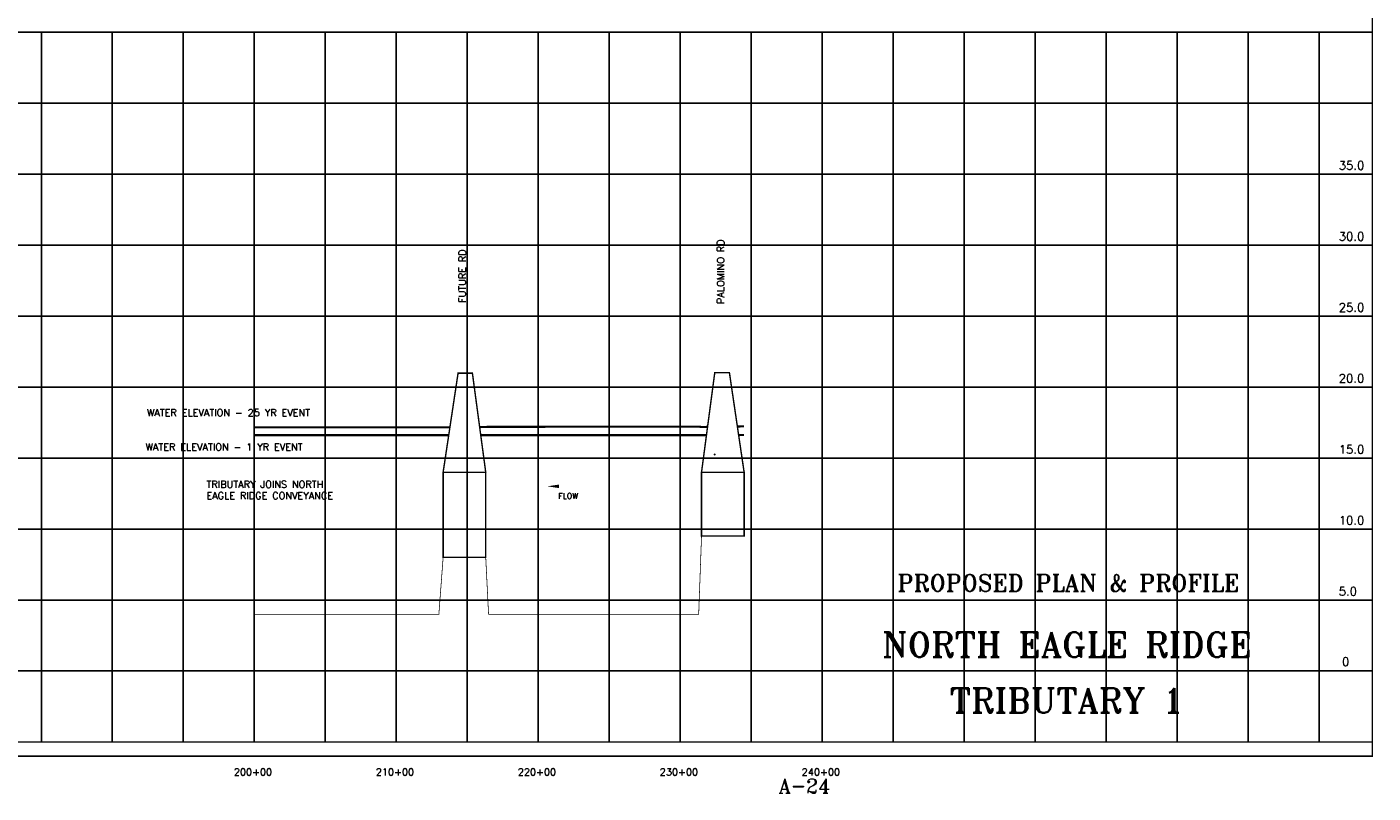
# Model space of a CAD drawing. Extents: x 224218 to 240978, y 794990 to 805715.
# Tile 3 of 4: x 231497 to 240978, y 794990 to 800387. Entities that reach past the tile are written whole.
import ezdxf
from ezdxf.enums import TextEntityAlignment as Align

# ---------------------------------------------------------------- set-up
doc = ezdxf.new("R2010")
doc.units = 0
doc.header["$LTSCALE"] = 800
doc.linetypes.add('DASHED', pattern=[0])
for name, color, linetype in [('BORDER', 1, 'CONTINUOUS'), ('FLOOD1', 15, 'CONTINUOUS'), ('FLOOD3', 15, 'CONTINUOUS'), ('GRID', 2, 'CONTINUOUS'), ('MLLTXT', 7, 'CONTINUOUS'), ('PLAKES', 5, 'CONTINUOUS'), ('PRSTRUCT', 13, 'CONTINUOUS'), ('SPROF', 11, 'DASHED'), ('TEXT', 7, 'CONTINUOUS')]:
    doc.layers.add(name, color=color, linetype=linetype)
doc.styles.get("Standard").update_dxf_attribs({"font": 'ROMANT'})

# ---------------------------------------------------------------- blocks, each defined once
blk = doc.blocks.new('FLARROW')
at = {"layer": 'PLAKES', "color": 0}
blk.add_lwpolyline([(0, 0, 0, 0.05, 0), (0.168, 0, 0, 0, -0.087559), (0.267, -0.018, 0, 0, 0.245722), (0.355, -0.006, 0, 0, -0.309425), (0.492, -0.004, 0, 0, 0), (0.558, -0.006, 0, 0, 0)], format="xyseb", dxfattribs=at)
blk.add_text('FLOW', height=0.08, dxfattribs=at).set_placement((0.295, -0.176), align=Align.CENTER)

msp = doc.modelspace()

# ---------------------------------------------------------------- linework, layer by layer
at = {"layer": 'BORDER', "color": 0, "const_width": 10}
msp.add_lwpolyline([(224223.2, 795250.3), (240973.2, 795250.3), (240973.2, 805710.3), (224223.2, 805710.3)], close=True, dxfattribs=at)
for points in [[(224223.2, 800350.3), (240973.2, 800350.3)], [(224223.2, 795350.3), (240973.2, 795350.3)]]:
    msp.add_lwpolyline(points, dxfattribs=at)
at = {"layer": 'FLOOD1', "color": 0, "const_width": 15}
for points in [[(233098.2, 797511.3), (234398.2, 797511.3), (234428.2, 797511.3), (234467.5, 797511.3)], [(234693.1, 797511.3), (234728.2, 797511.3), (234748.2, 797511.3), (236228.2, 797511.3), (236248.2, 797511.3), (236282.9, 797511.4)], [(236509.5, 797512.1), (236548.2, 797512.3)]]:
    msp.add_lwpolyline(points, dxfattribs=at)
at = {"layer": 'FLOOD3', "color": 0, "const_width": 15}
for points in [[(233098.2, 797567.3), (234398.2, 797567.3), (234428.2, 797566.3), (234475.9, 797566.7)], [(234685.4, 797568.8), (234728.2, 797569.3), (234748.2, 797570.3), (236228.2, 797571.3), (236248.2, 797569.3), (236290.6, 797569.8)], [(236500.5, 797572.6), (236548.2, 797573.3)]]:
    msp.add_lwpolyline(points, dxfattribs=at)
at = {"layer": 'GRID', "color": 0}
for points in [[(231598.2, 795350.3), (231598.2, 800350.3)], [(232098.2, 795350.3), (232098.2, 800350.3)], [(232598.2, 795350.3), (232598.2, 800350.3)], [(233098.2, 795350.3), (233098.2, 800350.3)], [(233598.2, 795350.3), (233598.2, 800350.3)], [(234098.2, 795350.3), (234098.2, 800350.3)], [(234598.2, 795350.3), (234598.2, 800350.3)], [(235098.2, 795350.3), (235098.2, 800350.3)], [(235598.2, 795350.3), (235598.2, 800350.3)], [(236098.2, 795350.3), (236098.2, 800350.3)], [(236598.2, 795350.3), (236598.2, 800350.3)], [(237098.2, 795350.3), (237098.2, 800350.3)], [(237598.2, 795350.3), (237598.2, 800350.3)], [(238098.2, 795350.3), (238098.2, 800350.3)], [(238598.2, 795350.3), (238598.2, 800350.3)], [(239098.2, 795350.3), (239098.2, 800350.3)], [(239598.2, 795350.3), (239598.2, 800350.3)], [(240098.2, 795350.3), (240098.2, 800350.3)], [(240598.2, 795350.3), (240598.2, 800350.3)], [(224223.2, 799850.3), (240973.2, 799850.3)], [(224223.2, 799350.3), (240973.2, 799350.3)], [(224223.2, 798850.3), (240973.2, 798850.3)], [(224223.2, 798350.3), (240973.2, 798350.3)], [(224223.2, 797850.3), (240973.2, 797850.3)], [(224223.2, 797350.3), (240973.2, 797350.3)], [(224223.2, 796850.3), (240973.2, 796850.3)], [(224223.2, 796350.3), (240973.2, 796350.3)], [(224223.2, 795850.3), (240973.2, 795850.3)]]:
    msp.add_lwpolyline(points, dxfattribs=at)
at = {"layer": 'PLAKES', "color": 0}
msp.add_lwpolyline([(236338.1, 797380.3), (236344.1, 797371)], dxfattribs=at)
at = {"layer": 'PRSTRUCT', "color": 0, "const_width": 10}
for points in [[(234428.2, 797250.3), (234533.4, 797948.4), (234634.3, 797948.4), (234728.2, 797250.3)], [(236248.2, 797250.3), (236341.2, 797950.9), (236444.7, 797950.9), (236548.2, 797250.3)], [(234728.2, 796650.3), (234428.2, 796650.3), (234428.2, 797250.3), (234728.2, 797250.3)], [(236548.2, 796800.3), (236248.2, 796800.3), (236248.2, 797250.3), (236548.2, 797250.3)]]:
    msp.add_lwpolyline(points, close=True, dxfattribs=at)
at = {"layer": 'SPROF', "color": 0, "const_width": 5}
msp.add_lwpolyline([(233098.2, 796250.3), (234398.2, 796250.3), (234428.2, 796650.3), (234728.2, 796650.3), (234748.2, 796250.3), (236228.2, 796250.3), (236248.2, 796800.3), (236548.2, 796800.3)], dxfattribs=at)

# ---------------------------------------------------------------- block references
at = {"layer": 'TEXT', "color": 0, "xscale": 500, "yscale": 500, "zscale": 500}
msp.add_blockref('FLARROW', (235161.4, 797151), dxfattribs=at)

# ---------------------------------------------------------------- texts
at = {"layer": 'MLLTXT', "color": 0}
for s, p in [('35.0', (240736.9, 799381.3)), ('30.0', (240736.9, 798881.3)), ('25.0', (240736.9, 798381.3)), ('20.0', (240736.9, 797881.3)), ('15.0', (240736.9, 797381.3)), ('10.0', (240736.9, 796881.3)), ('5.0', (240736.9, 796381.3)), ('0', (240758.7, 795885.7))]:
    msp.add_text(s, height=60, dxfattribs=at).set_placement(p)
at = {"layer": 'TEXT', "color": 0}
for s, p in [('PALOMINO RD', (236408.2, 798436)), ('FUTURE RD', (234588.4, 798443.4))]:
    msp.add_text(s, height=50, rotation=90, dxfattribs=at).set_placement(p)
for s, p in [('WATER ELEVATION - 25 YR EVENT', (232342.5, 797644.3)), ('WATER ELEVATION - 1 YR EVENT', (232332.4, 797402.7)), ('TRIBUTARY JOINS NORTH', (232761.3, 797140.6)), ('EAGLE RIDGE CONVEYANCE', (232761.3, 797059.6))]:
    msp.add_text(s, height=50, dxfattribs=at).set_placement(p)
for s, height, p in [('PROPOSED PLAN & PROFILE', 120, (238832, 796411)), ('NORTH EAGLE RIDGE', 175, (238821.8, 795948.7)), ('TRIBUTARY 1', 175, (238821.8, 795554.5)), ('200+00', 50, (233088.9, 795113.9)), ('210+00', 50, (234088.9, 795113.9)), ('220+00', 50, (235088.9, 795113.9)), ('230+00', 50, (236088.9, 795113.9)), ('240+00', 50, (237088.9, 795113.9)), ('A-24', 100, (236973.2, 794990.3))]:
    msp.add_text(s, height=height, dxfattribs=at).set_placement(p, align=Align.CENTER)

doc.saveas('drawing.dxf')
